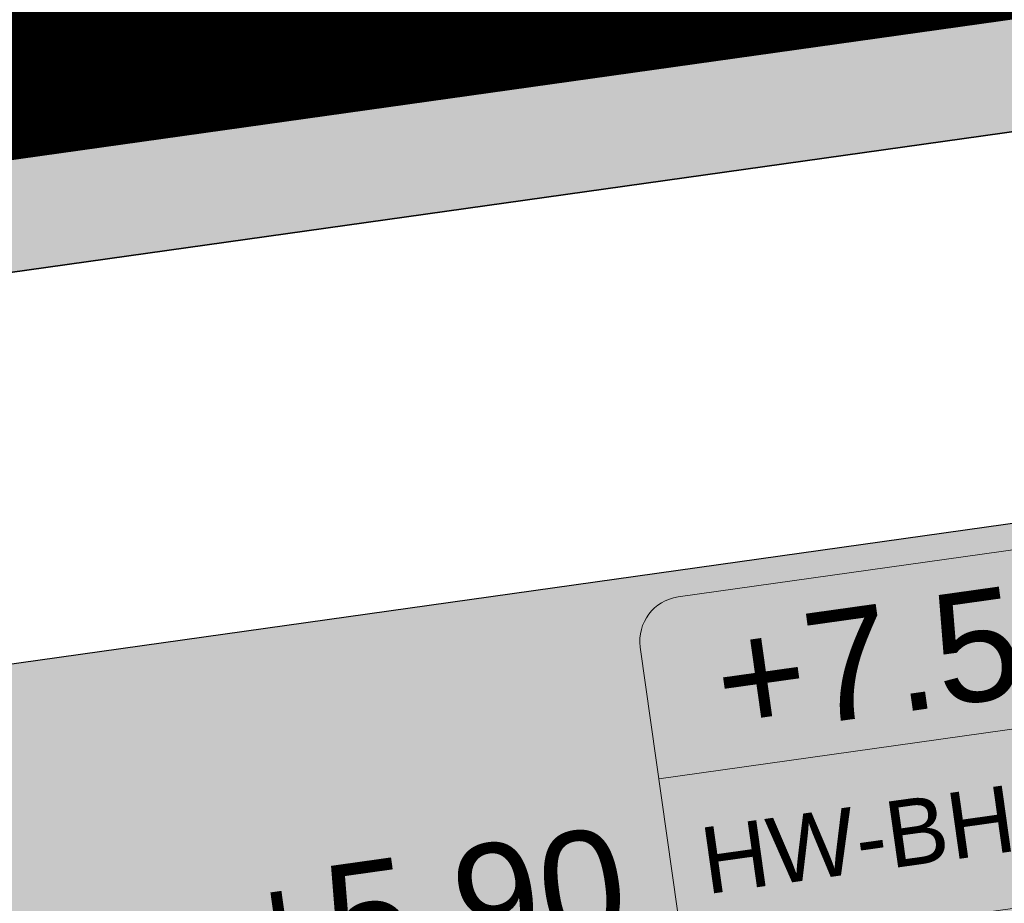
# Model space of a CAD drawing. Extents: x 98477 to 100410, y 398052 to 398969.
# Tile 235 of 256: x 98824.76 to 98829.2, y 398296.54 to 398300.53. Entities that reach past the tile are written whole.
import ezdxf
from ezdxf.enums import TextEntityAlignment as Align

# ---------------------------------------------------------------- set-up
doc = ezdxf.new("R2010")
doc.units = 0
doc.linetypes.add('AL-NUTSTRACE', pattern=[17, 5, -3.5, 0, -3.5, 5])
for name, color, linetype, lineweight in [('N-KO-kantbegrenzing grondwerk', 70, 'Continuous', 25), ('N-KO-kantverharding', 2, 'Continuous', 25), ('N-RI-RWA b.o.b.', 162, 'Continuous', 25), ('N-RI-RWA putnummer', 162, 'Continuous', 18), ("N-VH-arcering 'MAT' grijs 251", 251, 'Continuous', 18), ('N-VH-arcering printbeton', 8, 'Continuous', 9), ('X-AL-nutstrace VERWERKT', 252, 'AL-NUTSTRACE', 18)]:
    doc.layers.add(name, color=color, linetype=linetype, lineweight=lineweight)
doc.layers.add('X-AL-contourlijnen', color=30, linetype='Continuous', plot=False)
doc.styles.add('CS Annotative', font='arial.ttf')

# ---------------------------------------------------------------- blocks, each defined once
blk = doc.blocks.new('*U128')
at = {"layer": 'N-RI-RWA b.o.b.', "linetype": 'Continuous', "style": 'CS Annotative'}
blk.add_attdef('B.o.b.rechts', text='', height=0.5, rotation=7.999999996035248, dxfattribs=at).set_placement((0.7365452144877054, 0.5074457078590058), align=Align.MIDDLE_LEFT)
blk.add_attdef('B.o.b.links', text='', height=0.5, rotation=7.999999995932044, dxfattribs=at).set_placement((-0.847883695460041, 0.2847687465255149), align=Align.MIDDLE_RIGHT)
blk = doc.blocks.new('*U672')
at = {"lineweight": 9}
blk.add_line((13.02791722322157, 7.296461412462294), (24.91113404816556, 8.966538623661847), dxfattribs=at)
blk.add_lwpolyline([(14.57487769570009, 3.474562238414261), (24.47755838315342, 4.866293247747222, 0.414213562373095), (25.32865335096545, 5.995734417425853), (24.49361474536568, 11.93734282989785, 0.414213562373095), (23.36417357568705, 12.78843779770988), (13.46149288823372, 11.39670678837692, 0.414213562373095), (12.61039792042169, 10.26726561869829), (13.44543652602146, 4.325657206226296, 0.414213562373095)], format="xyb", close=True)
at = {"style": 'CS Annotative'}
for tag, height, p in [('HOOGTE', 2.5, (18.69454091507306, 10.08811797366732)), ('NR', 1.5, (19.24451035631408, 6.17488206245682))]:
    blk.add_attdef(tag, text='', height=height, rotation=7.999999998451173, dxfattribs=at).set_placement(p, align=Align.MIDDLE_CENTER)

msp = doc.modelspace()

# ---------------------------------------------------------------- hatches: boundary and pattern name
at = {"layer": "N-VH-arcering 'MAT' grijs 251"}
h = msp.add_hatch(color=256, dxfattribs=at)
h.dxf.hatch_style = 1
edge = h.paths.add_edge_path()
edge.add_line((98801.70985258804, 398275.5025756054), (98759.07881222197, 398269.5111736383))
edge.add_arc((98758.55691309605, 398273.2246788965), 3.749999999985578, 188.0000000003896, 277.9999999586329, ccw=False)
edge.add_line((98754.84340783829, 398272.7027797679), (98754.7320693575, 398273.4949942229))
edge.add_arc((98759.43584268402, 398274.1560664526), 4.75000000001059, 98.00000000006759, 188.0000000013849, ccw=False)
edge.add_line((98758.77477045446, 398278.859839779), (98802.64364589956, 398285.0252081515))
edge.add_arc((98800.79960231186, 398298.1462600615), 13.24999999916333, 278.0000000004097, 315.3695932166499)
edge.add_arc((98814.32101528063, 398284.7981743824), 5.750000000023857, 97.99999999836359, 135.3695932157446, ccw=False)
edge.add_line((98813.52076995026, 398290.4922157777), (98817.94515990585, 398291.114023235))
edge.add_arc((98818.74540523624, 398285.4199818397), 5.750000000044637, 8.00000000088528, 97.99999999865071, ccw=False)
edge.add_line((98824.43944663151, 398286.2202271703), (98832.12180180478, 398231.5574297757))
edge.add_arc((98824.4472242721, 398230.4788382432), 7.74999999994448, -36.90337989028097, 8.000000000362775, ccw=False)
edge.add_line((98830.64450586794, 398225.8252159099), (98822.02531955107, 398214.3469478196))
edge.add_arc((98828.62242576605, 398209.3930917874), 8.249999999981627, 143.0966201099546, 188.000000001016)
edge.add_line((98820.45271419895, 398208.2449137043), (98820.95212056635, 398204.6914527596))
edge.add_line((98820.95212056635, 398204.6914527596), (98824.98814049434, 398175.9736787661))
edge.add_line((98824.98814049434, 398175.9736787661), (98826.34507822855, 398166.3185650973))
edge.add_arc((98829.56344945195, 398166.7708776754), 3.249999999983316, 187.9999999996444, 277.9999999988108)
edge.add_line((98830.01576203, 398163.552506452), (98845.49611657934, 398165.7281284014))
edge.add_line((98845.49611657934, 398165.7281284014), (98850.05134969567, 398166.3683246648))
edge.add_line((98850.05134969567, 398166.3683246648), (98871.26042709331, 398169.349066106))
edge.add_line((98871.26042709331, 398169.349066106), (98879.77673248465, 398170.5459547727))
edge.add_line((98879.77673248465, 398170.5459547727), (98895.91810200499, 398172.8144763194))
edge.add_line((98895.91810200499, 398172.8144763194), (98895.01347684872, 398179.2512187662))
edge.add_line((98895.01347684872, 398179.2512187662), (98835.84495974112, 398170.9356259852))
edge.add_arc((98835.18388751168, 398175.6393993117), 4.749999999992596, 188.0000000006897, 277.9999999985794, ccw=False)
edge.add_line((98830.48011418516, 398174.9783270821), (98825.97718274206, 398207.0183491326))
edge.add_arc((98833.65176027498, 398208.096940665), 7.750000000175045, 143.0966201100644, 188.0000000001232, ccw=False)
edge.add_line((98827.4544786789, 398212.7505629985), (98836.07366499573, 398224.2288310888))
edge.add_arc((98829.47655878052, 398229.1826871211), 8.250000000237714, 323.096620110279, 367.9999999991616)
edge.add_line((98837.64627034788, 398230.3308652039), (98837.34238794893, 398232.4931008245))
edge.add_line((98837.34238794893, 398232.4931008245), (98837.34238780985, 398232.493100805))
edge.add_line((98837.34238780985, 398232.493100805), (98829.68786739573, 398286.9578446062))
edge.add_arc((98835.38190879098, 398287.7580899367), 5.749999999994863, 97.99999999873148, 188.0000000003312, ccw=False)
edge.add_line((98834.58166346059, 398293.452131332), (98882.50500414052, 398300.1873176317))
edge.add_arc((98883.61838894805, 398292.2651730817), 8.000000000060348, 11.632034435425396, 97.9999999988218, ccw=False)
edge.add_line((98891.45409032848, 398293.8781776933), (98890.9995, 398296.0865))
edge.add_line((98890.9995, 398296.0865), (98889.023, 398305.688))
edge.add_line((98889.023, 398305.688), (98888.557, 398307.974))
edge.add_line((98888.557, 398307.974), (98887.38477368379, 398314.7597044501))
edge.add_arc((98879.50153614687, 398313.3978799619), 8.00000000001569, -82.00000000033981, 9.801079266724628, ccw=False)
edge.add_line((98880.6149209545, 398305.475735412), (98872.94460748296, 398304.3977431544))
edge.add_arc((98872.42270835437, 398308.1112484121), 3.749999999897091, 189.4265010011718, 278.00000000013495, ccw=False)
edge.add_arc((92946.7354543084, 397324.3039467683), 6003.049999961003, 9.42650100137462, 10.61166010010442)
edge.add_line((98847.1206531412, 398429.7738954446), (98842.31285519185, 398429.0982035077))
edge.add_arc((92946.7354539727, 397324.3039467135), 5998.200000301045, 9.428546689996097, 10.613773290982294, ccw=False)
edge.add_arc((98860.08948650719, 398306.4687901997), 3.840166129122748, -81.43407539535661, 6.657381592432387, ccw=False)
edge.add_line((98860.66146879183, 398302.6714605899), (98847.18483033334, 398300.7774425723))
edge.add_line((98847.18483033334, 398300.7774425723), (98842.62959721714, 398300.1372463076))
edge.add_line((98842.62959721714, 398300.1372463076), (98820.15051205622, 398296.9780169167))
edge.add_arc((98819.35026672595, 398302.672058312), 5.749999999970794, 187.9999999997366, 277.99999999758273, ccw=False)
edge.add_line((98813.65622533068, 398301.8718129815), (98812.30624625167, 398311.4774132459))
edge.add_line((98812.30624625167, 398311.4774132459), (98811.1093575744, 398319.9937186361))
edge.add_line((98811.1093575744, 398319.9937186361), (98809.24443803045, 398333.2633107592))
edge.add_line((98809.24443803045, 398333.2633107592), (98808.67382831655, 398337.3234098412))
edge.add_line((98808.67382831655, 398337.3234098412), (98807.71353391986, 398344.1562595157))
edge.add_line((98807.71353391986, 398344.1562595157), (98807.70657526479, 398344.2057729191))
edge.add_line((98807.70657526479, 398344.2057729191), (98811.66764753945, 398344.7624653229))
edge.add_line((98811.66764753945, 398344.7624653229), (98829.49247277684, 398347.2675811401))
edge.add_line((98829.49247277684, 398347.2675811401), (98831.96814294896, 398347.6155138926))
edge.add_line((98831.96814294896, 398347.6155138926), (98831.06351779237, 398354.0522563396))
edge.add_line((98831.06351779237, 398354.0522563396), (98828.58784762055, 398353.704323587))
edge.add_line((98828.58784762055, 398353.704323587), (98810.76302238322, 398351.1992077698))
edge.add_line((98810.76302238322, 398351.1992077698), (98806.80195010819, 398350.6425153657))
edge.add_line((98806.80195010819, 398350.6425153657), (98806.79499145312, 398350.6920287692))
edge.add_line((98806.79499145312, 398350.6920287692), (98805.14616655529, 398362.4240275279))
edge.add_line((98805.14616655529, 398362.4240275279), (98805.04836903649, 398363.119893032))
edge.add_line((98805.04836903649, 398363.119893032), (98803.99065346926, 398370.6459303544))
edge.add_line((98803.99065346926, 398370.6459303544), (98802.48758397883, 398381.3408254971))
edge.add_line((98802.48758397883, 398381.3408254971), (98801.4298684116, 398388.8668628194))
edge.add_line((98801.4298684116, 398388.8668628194), (98799.92679892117, 398399.561757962))
edge.add_line((98799.92679892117, 398399.561757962), (98798.86908335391, 398407.0877952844))
edge.add_line((98798.86908335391, 398407.0877952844), (98797.36601386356, 398417.7826904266))
edge.add_line((98797.36601386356, 398417.7826904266), (98796.79540414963, 398421.8427895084))
edge.add_line((98796.79540414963, 398421.8427895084), (98795.88382033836, 398428.3290453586))
edge.add_line((98795.88382033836, 398428.3290453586), (98795.87686168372, 398428.3785587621))
edge.add_line((98795.87686168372, 398428.3785587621), (98799.83793395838, 398428.9352511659))
edge.add_line((98799.83793395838, 398428.9352511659), (98817.66275919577, 398431.4403669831))
edge.add_line((98817.66275919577, 398431.4403669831), (98820.13842936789, 398431.7882997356))
edge.add_line((98820.13842936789, 398431.7882997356), (98819.2338042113, 398438.2250421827))
edge.add_line((98819.2338042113, 398438.2250421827), (98816.75813403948, 398437.87710943))
edge.add_line((98816.75813403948, 398437.87710943), (98798.93330880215, 398435.3719936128))
edge.add_line((98798.93330880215, 398435.3719936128), (98794.9722365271, 398434.8153012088))
edge.add_line((98794.9722365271, 398434.8153012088), (98794.96527787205, 398434.8648146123))
edge.add_line((98794.96527787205, 398434.8648146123), (98793.37870452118, 398446.1538705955))
edge.add_line((98793.37870452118, 398446.1538705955), (98792.73850825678, 398450.7091037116))
edge.add_line((98792.73850825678, 398450.7091037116), (98789.33816684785, 398474.9037900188))
edge.add_line((98789.33816684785, 398474.9037900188), (98783.89169246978, 398474.1383379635))
edge.add_line((98783.89169246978, 398474.1383379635), (98786.76317609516, 398453.7066703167))
edge.add_arc((98782.05940276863, 398453.0455980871), 4.750000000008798, -82.0000000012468, 7.999999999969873, ccw=False)
edge.add_line((98782.72047499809, 398448.3418247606), (98773.11487473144, 398446.9918456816))
edge.add_line((98773.11487473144, 398446.9918456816), (98764.5985693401, 398445.7949570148))
edge.add_line((98764.5985693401, 398445.7949570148), (98743.40683266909, 398442.8166526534))
edge.add_line((98743.40683266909, 398442.8166526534), (98734.89052727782, 398441.6197639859))
edge.add_line((98734.89052727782, 398441.6197639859), (98611.80020633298, 398424.3205475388))
edge.add_line((98611.80020633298, 398424.3205475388), (98607.65702311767, 398453.8008279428))
edge.add_arc((98611.6373665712, 398454.1216500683), 3.993251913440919, 101.39182936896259, 184.6081706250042, ccw=False)
edge.add_line((98610.84862924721, 398458.0362323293), (98611.83889731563, 398458.1754054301))
edge.add_line((98611.83889731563, 398458.1754054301), (98639.5664032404, 398462.0722522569))
edge.add_line((98639.5664032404, 398462.0722522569), (98641.54693937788, 398462.3505984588))
edge.add_line((98641.54693937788, 398462.3505984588), (98659.37176461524, 398464.8557142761))
edge.add_line((98659.37176461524, 398464.8557142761), (98661.84743478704, 398465.2036470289))
edge.add_line((98661.84743478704, 398465.2036470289), (98660.94280963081, 398471.6403894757))
edge.add_line((98660.94280963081, 398471.6403894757), (98649.90132066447, 398470.0886093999))
edge.add_line((98649.90132066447, 398470.0886093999), (98624.64948491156, 398466.5396953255))
edge.add_line((98624.64948491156, 398466.5396953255), (98622.66894877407, 398466.2613491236))
edge.add_line((98622.66894877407, 398466.2613491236), (98604.84412353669, 398463.7562333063))
edge.add_line((98604.84412353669, 398463.7562333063), (98602.86358739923, 398463.4778871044))
edge.add_line((98602.86358739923, 398463.4778871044), (98594.9414428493, 398462.3645022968))
edge.add_line((98594.9414428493, 398462.3645022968), (98576.27488975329, 398459.7410893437))
edge.add_line((98576.27488975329, 398459.7410893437), (98577.17951490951, 398453.3043468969))
edge.add_line((98577.17951490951, 398453.3043468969), (98578.1697829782, 398453.4435199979))
edge.add_line((98578.1697829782, 398453.4435199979), (98598.47059208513, 398456.2943364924))
edge.add_arc((98598.79151287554, 398452.3139562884), 3.993296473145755, 11.424909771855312, 94.60953932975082, ccw=False)
edge.add_line((98602.70568277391, 398453.1049624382), (98606.84886598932, 398423.6246820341))
edge.add_line((98606.84886598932, 398423.6246820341), (98548.81915716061, 398415.4691383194))
edge.add_arc((98548.15808493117, 398420.172911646), 4.750000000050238, 188.0000000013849, 277.99999999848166, ccw=False)
edge.add_line((98543.45431160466, 398419.5118394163), (98539.76818545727, 398445.7399897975))
edge.add_line((98539.76818545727, 398445.7399897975), (98538.97597100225, 398445.6286513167))
edge.add_line((98538.97597100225, 398445.6286513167), (98538.73241807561, 398447.361620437))
edge.add_line((98538.73241807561, 398447.361620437), (98534.77134580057, 398446.8049280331))
edge.add_line((98534.77134580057, 398446.8049280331), (98536.52992450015, 398434.2919904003))
edge.add_line((98536.52992450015, 398434.2919904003), (98537.17012076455, 398429.7367572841))
edge.add_line((98537.17012076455, 398429.7367572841), (98538.39484405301, 398421.0223982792))
edge.add_line((98538.39484405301, 398421.0223982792), (98539.03504031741, 398416.467165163))
edge.add_line((98539.03504031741, 398416.467165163), (98541.02521566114, 398402.30633178))
edge.add_line((98541.02521566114, 398402.30633178), (98541.66541192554, 398397.7510986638))
edge.add_line((98541.66541192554, 398397.7510986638), (98543.65558726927, 398383.5902652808))
edge.add_line((98543.65558726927, 398383.5902652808), (98544.29578353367, 398379.0350321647))
edge.add_line((98544.29578353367, 398379.0350321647), (98545.60401068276, 398369.7265123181))
edge.add_arc((98543.87104156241, 398369.4829593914), 1.750000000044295, -82.00000000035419, 7.99999999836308, ccw=False)
edge.add_line((98544.11459448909, 398367.7499902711), (98522.47723718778, 398364.7090580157))
edge.add_line((98522.47723718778, 398364.7090580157), (98523.21485462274, 398359.4606372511))
edge.add_line((98523.21485462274, 398359.4606372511), (98545.05026553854, 398362.5294041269))
edge.add_line((98545.05026553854, 398362.5294041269), (98549.60549865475, 398363.1696003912))
edge.add_line((98549.60549865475, 398363.1696003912), (98564.16243926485, 398365.2154449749))
edge.add_arc((98564.82351149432, 398360.5116716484), 4.749999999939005, 8.000000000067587, 97.99999999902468, ccw=False)
edge.add_line((98569.5272848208, 398361.172743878), (98576.49985717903, 398311.5603136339))
edge.add_arc((98571.7960838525, 398310.8992414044), 4.749999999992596, -82.0000000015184, 7.999999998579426, ccw=False)
edge.add_line((98572.45715608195, 398306.1954680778), (98563.84182388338, 398304.9846620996))
edge.add_line((98563.84182388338, 398304.9846620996), (98559.28659076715, 398304.3444658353))
edge.add_line((98559.28659076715, 398304.3444658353), (98541.0161448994, 398301.7767221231))
edge.add_line((98541.0161448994, 398301.7767221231), (98541.7537623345, 398296.5283013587))
edge.add_line((98541.7537623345, 398296.5283013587), (98553.88454617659, 398298.2331718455))
edge.add_arc((98554.12809910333, 398296.5002027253), 1.749999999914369, 7.999999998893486, 98.0000000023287, ccw=False)
edge.add_line((98555.86106822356, 398296.7437556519), (98557.35022040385, 398286.1478873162))
edge.add_line((98557.35022040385, 398286.1478873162), (98557.99041666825, 398281.5926542))
edge.add_line((98557.99041666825, 398281.5926542), (98560.13368242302, 398266.3425259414))
edge.add_line((98560.13368242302, 398266.3425259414), (98560.77387868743, 398261.7872928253))
edge.add_line((98560.77387868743, 398261.7872928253), (98562.9171444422, 398246.5371645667))
edge.add_line((98562.9171444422, 398246.5371645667), (98563.5573407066, 398241.9819314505))
edge.add_line((98563.5573407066, 398241.9819314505), (98565.70060646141, 398226.7318031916))
edge.add_line((98565.70060646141, 398226.7318031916), (98566.34080272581, 398222.1765700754))
edge.add_line((98566.34080272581, 398222.1765700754), (98567.56552601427, 398213.4622110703))
edge.add_line((98567.56552601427, 398213.4622110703), (98568.20572227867, 398208.9069779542))
edge.add_line((98568.20572227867, 398208.9069779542), (98576.53105717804, 398149.6691420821))
edge.add_line((98576.53105717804, 398149.6691420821), (98576.55610833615, 398149.4908938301))
edge.add_line((98576.55610833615, 398149.4908938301), (98535.4599834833, 398143.7152101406))
edge.add_line((98535.4599834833, 398143.7152101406), (98536.3465161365, 398137.4072025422))
edge.add_line((98536.3465161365, 398137.4072025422), (98537.33678420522, 398137.5463756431))
edge.add_line((98537.33678420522, 398137.5463756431), (98577.44264098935, 398143.1828862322))
edge.add_line((98577.44264098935, 398143.1828862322), (98578.76478544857, 398133.7753395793))
edge.add_line((98578.76478544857, 398133.7753395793), (98538.65892866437, 398128.1388289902))
edge.add_line((98538.65892866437, 398128.1388289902), (98537.66866059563, 398127.9996558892))
edge.add_line((98537.66866059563, 398127.9996558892), (98538.57328575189, 398121.5629134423))
edge.add_line((98538.57328575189, 398121.5629134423), (98579.66941060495, 398127.3385971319))
edge.add_line((98579.66941060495, 398127.3385971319), (98579.67636925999, 398127.2890837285))
edge.add_line((98579.67636925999, 398127.2890837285), (98580.7660946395, 398119.5352847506))
edge.add_line((98580.7660946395, 398119.5352847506), (98582.57534495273, 398106.6617998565))
edge.add_line((98582.57534495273, 398106.6617998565), (98583.06245080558, 398103.1958616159))
edge.add_line((98583.06245080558, 398103.1958616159), (98584.87170111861, 398090.3223767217))
edge.add_line((98584.87170111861, 398090.3223767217), (98585.35880697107, 398086.8564384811))
edge.add_line((98585.35880697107, 398086.8564384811), (98587.16805728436, 398073.9829535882))
edge.add_line((98587.16805728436, 398073.9829535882), (98588.14928671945, 398067.0011433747))
edge.add_arc((98585.92118356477, 398066.6880038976), 2.249999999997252, -71.05267843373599, 7.999999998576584, ccw=False)
edge.add_line((98586.6517556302, 398064.5599145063), (98587.08769329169, 398064.7095716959))
edge.add_line((98587.08769329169, 398064.7095716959), (98595.76511800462, 398067.6885274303))
edge.add_line((98595.76511800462, 398067.6885274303), (98596.09256923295, 398067.8009412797))
edge.add_arc((98595.36199716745, 398069.9290306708), 2.249999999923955, 187.9999999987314, 288.947321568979, ccw=False)
edge.add_line((98593.13389401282, 398069.6158911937), (98582.46560133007, 398145.5247379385))
edge.add_arc((98587.16937465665, 398146.1858101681), 4.750000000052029, 98.00000000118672, 187.9999999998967, ccw=False)
edge.add_line((98586.50830242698, 398150.8895834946), (98609.06670264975, 398154.0599598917))
edge.add_line((98609.06670264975, 398154.0599598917), (98621.30783352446, 398156.2004915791))
edge.add_line((98621.30783352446, 398156.2004915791), (98618.71337939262, 398174.6609919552))
edge.add_line((98618.71337939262, 398174.6609919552), (98600.88855415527, 398172.155876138))
edge.add_line((98600.88855415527, 398172.155876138), (98602.70587460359, 398159.2249692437))
edge.add_line((98602.70587460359, 398159.2249692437), (98585.67326382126, 398156.8311919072))
edge.add_arc((98585.08617653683, 398161.633146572), 4.837710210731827, 189.0296070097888, 276.97039299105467, ccw=False)
edge.add_line((98580.30841826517, 398160.8738930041), (98573.6350680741, 398208.3572469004))
edge.add_line((98573.6350680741, 398208.3572469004), (98572.71652560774, 398214.8930161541))
edge.add_line((98572.71652560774, 398214.8930161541), (98570.01656744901, 398234.1042166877))
edge.add_line((98570.01656744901, 398234.1042166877), (98569.09802498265, 398240.6399859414))
edge.add_line((98569.09802498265, 398240.6399859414), (98568.63179509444, 398243.9573839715))
edge.add_line((98568.63179509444, 398243.9573839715), (98568.16556520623, 398247.2747820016))
edge.add_arc((98572.86933853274, 398247.9358542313), 4.74999999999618, 98.00000000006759, 188.0000000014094, ccw=False)
edge.add_line((98572.20826630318, 398252.6396275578), (98597.85620928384, 398256.2442108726))
edge.add_line((98597.85620928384, 398256.2442108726), (98604.39197853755, 398257.1627533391))
edge.add_line((98604.39197853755, 398257.1627533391), (98619.64210679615, 398259.3060190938))
edge.add_line((98619.64210679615, 398259.3060190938), (98626.17787604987, 398260.2245615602))
edge.add_line((98626.17787604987, 398260.2245615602), (98639.44746817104, 398262.089481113))
edge.add_line((98639.44746817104, 398262.089481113), (98639.4969815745, 398262.096439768))
edge.add_line((98639.4969815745, 398262.096439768), (98640.05367397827, 398258.1353674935))
edge.add_line((98640.05367397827, 398258.1353674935), (98641.8629242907, 398245.2618825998))
edge.add_line((98641.8629242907, 398245.2618825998), (98642.14127049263, 398243.2813464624))
edge.add_line((98642.14127049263, 398243.2813464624), (98643.25465530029, 398235.3592019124))
edge.add_line((98643.25465530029, 398235.3592019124), (98644.5767997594, 398225.9516552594))
edge.add_line((98644.5767997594, 398225.9516552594), (98646.03811731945, 398215.5538405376))
edge.add_line((98646.03811731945, 398215.5538405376), (98646.38605007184, 398213.0781703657))
edge.add_line((98646.38605007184, 398213.0781703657), (98652.82279251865, 398213.9827955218))
edge.add_line((98652.82279251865, 398213.9827955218), (98652.47485976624, 398216.4584656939))
edge.add_line((98652.47485976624, 398216.4584656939), (98651.70940771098, 398221.904940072))
edge.add_line((98651.70940771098, 398221.904940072), (98651.43106150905, 398223.8854762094))
edge.add_line((98651.43106150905, 398223.8854762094), (98649.62181119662, 398236.758961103))
edge.add_line((98649.62181119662, 398236.758961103), (98649.34346499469, 398238.7394972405))
edge.add_line((98649.34346499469, 398238.7394972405), (98646.49041642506, 398259.0399926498))
edge.add_line((98646.49041642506, 398259.0399926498), (98645.93372402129, 398263.0010649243))
edge.add_line((98645.93372402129, 398263.0010649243), (98645.98323742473, 398263.0080235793))
edge.add_line((98645.98323742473, 398263.0080235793), (98654.39783815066, 398264.1906185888))
edge.add_line((98654.39783815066, 398264.1906185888), (98722.62535253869, 398273.7793704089))
edge.add_line((98722.62535253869, 398273.7793704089), (98731.14165792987, 398274.9762590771))
edge.add_line((98731.14165792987, 398274.9762590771), (98743.97026282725, 398276.7792019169))
edge.add_arc((98744.55735011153, 398271.9772472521), 4.837710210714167, 9.02960700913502, 96.9703929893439, ccw=False)
edge.add_line((98749.33510838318, 398272.73650082), (98750.7268393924, 398262.8338201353))
edge.add_line((98750.7268393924, 398262.8338201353), (98752.41029510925, 398263.0704144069))
edge.add_line((98752.41029510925, 398263.0704144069), (98756.96552822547, 398263.7106106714))
edge.add_line((98756.96552822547, 398263.7106106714), (98772.21565648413, 398265.8538764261))
edge.add_line((98772.21565648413, 398265.8538764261), (98776.77088960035, 398266.4940726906))
edge.add_line((98776.77088960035, 398266.4940726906), (98795.98209013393, 398269.1940308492))
edge.add_line((98795.98209013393, 398269.1940308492), (98800.53732325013, 398269.8342271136))
edge.add_line((98800.53732325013, 398269.8342271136), (98802.46834598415, 398270.1056146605))
edge.add_line((98802.46834598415, 398270.1056146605), (98801.70985258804, 398275.5025756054))
edge = h.paths.add_edge_path(flags=16)
edge.add_line((98744.0622075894, 398333.4636472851), (98751.98435213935, 398334.5770320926))
edge.add_line((98751.98435213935, 398334.5770320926), (98753.96600319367, 398334.8555349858))
edge.add_line((98753.96600319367, 398334.8555349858), (98764.36270300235, 398336.316695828))
edge.add_line((98764.36270300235, 398336.316695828), (98764.36270299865, 398336.3166958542))
edge.add_line((98764.36270299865, 398336.3166958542), (98766.34323913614, 398336.5950420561))
edge.add_line((98766.34323913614, 398336.5950420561), (98774.26538368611, 398337.7084268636))
edge.add_line((98774.26538368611, 398337.7084268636), (98774.24729118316, 398337.8371617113))
edge.add_line((98774.24729118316, 398337.8371617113), (98802.48973650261, 398341.8063785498))
edge.add_line((98802.48973650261, 398341.8063785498), (98803.0185942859, 398338.0433598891))
edge.add_line((98803.0185942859, 398338.0433598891), (98808.47417984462, 398299.2248515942))
edge.add_arc((98800.79960231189, 398298.1462600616), 7.750000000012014, -82.00000000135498, 8.000000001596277, ccw=False)
edge.add_line((98801.87819384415, 398290.4716825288), (98771.96746476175, 398286.2680036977))
edge.add_line((98771.96746476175, 398286.2680036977), (98767.41223164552, 398285.6278074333))
edge.add_line((98767.41223164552, 398285.6278074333), (98755.13290759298, 398283.9020609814))
edge.add_line((98755.13290759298, 398283.9020609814), (98746.61660220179, 398282.7051723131))
edge.add_line((98746.61660220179, 398282.7051723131), (98730.37620587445, 398280.4227334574))
edge.add_line((98730.37620587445, 398280.4227334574), (98721.85990048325, 398279.2258447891))
edge.add_line((98721.85990048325, 398279.2258447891), (98654.3282516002, 398269.7348904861))
edge.add_arc((98653.66717937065, 398274.4386638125), 4.749999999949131, 187.9999999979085, 277.9999999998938, ccw=False)
edge.add_line((98648.96340604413, 398273.7775915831), (98644.1340994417, 398308.1398935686))
edge.add_line((98644.1340994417, 398308.1398935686), (98642.93721077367, 398316.6561989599))
edge.add_line((98642.93721077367, 398316.6561989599), (98640.29988051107, 398335.4217788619))
edge.add_line((98640.29988051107, 398335.4217788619), (98638.12129075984, 398335.1155980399))
edge.add_line((98638.12129075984, 398335.1155980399), (98637.23004949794, 398334.990342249))
edge.add_line((98637.23004949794, 398334.990342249), (98635.05145974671, 398334.6841614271))
edge.add_line((98635.05145974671, 398334.6841614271), (98635.74036659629, 398329.7823344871))
edge.add_line((98635.74036659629, 398329.7823344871), (98636.93725526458, 398321.266029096))
edge.add_line((98636.93725526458, 398321.266029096), (98638.384655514, 398310.967241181))
edge.add_line((98638.384655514, 398310.967241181), (98639.02485177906, 398306.4120080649))
edge.add_line((98639.02485177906, 398306.4120080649), (98641.16811753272, 398291.1618798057))
edge.add_line((98641.16811753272, 398291.1618798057), (98642.36500620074, 398282.6455744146))
edge.add_line((98642.36500620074, 398282.6455744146), (98643.71498527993, 398273.0399741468))
edge.add_arc((98639.01121195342, 398272.3789019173), 4.749999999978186, -82.00000000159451, 7.999999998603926, ccw=False)
edge.add_line((98639.67228418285, 398267.6751285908), (98619.32227537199, 398264.8151213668))
edge.add_line((98619.32227537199, 398264.8151213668), (98614.27190822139, 398264.1053385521))
edge.add_line((98614.27190822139, 398264.1053385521), (98593.92189940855, 398261.2453313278))
edge.add_arc((98593.26082717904, 398265.9491046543), 4.750000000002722, 188.0000000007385, 277.9999999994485, ccw=False)
edge.add_line((98588.55705385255, 398265.2880324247), (98581.77932383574, 398313.5140873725))
edge.add_line((98581.77932383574, 398313.5140873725), (98580.58243516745, 398322.0303927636))
edge.add_line((98580.58243516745, 398322.0303927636), (98575.23122943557, 398360.1062000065))
edge.add_line((98575.23122943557, 398360.1062000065), (98574.59103317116, 398364.6614331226))
edge.add_line((98574.59103317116, 398364.6614331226), (98572.66348572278, 398378.3766458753))
edge.add_line((98572.66348572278, 398378.3766458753), (98571.18825085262, 398388.8734874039))
edge.add_line((98571.18825085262, 398388.8734874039), (98568.51612731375, 398407.8866343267))
edge.add_arc((98573.21990064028, 398408.5477065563), 4.750000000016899, 97.9999999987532, 188.0000000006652, ccw=False)
edge.add_line((98572.55882841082, 398413.2514798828), (98607.11918401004, 398418.1086211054))
edge.add_line((98607.11918401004, 398418.1086211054), (98607.61431804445, 398418.1782076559))
edge.add_line((98607.61431804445, 398418.1782076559), (98611.58353488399, 398389.9357623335))
edge.add_line((98611.58353488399, 398389.9357623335), (98611.454800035, 398389.9176698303))
edge.add_line((98611.454800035, 398389.9176698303), (98613.2640503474, 398377.0441849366))
edge.add_line((98613.2640503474, 398377.0441849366), (98613.33363689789, 398376.5490509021))
edge.add_line((98613.33363689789, 398376.5490509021), (98626.20712179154, 398378.3583012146))
edge.add_line((98626.20712179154, 398378.3583012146), (98628.18765792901, 398378.6366474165))
edge.add_line((98628.18765792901, 398378.6366474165), (98636.10980247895, 398379.7500322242))
edge.add_line((98636.10980247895, 398379.7500322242), (98648.36932117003, 398381.4729952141))
edge.add_line((98648.36932117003, 398381.4729952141), (98647.4646960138, 398387.9097376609))
edge.add_line((98647.4646960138, 398387.9097376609), (98634.59121112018, 398386.1004873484))
edge.add_line((98634.59121112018, 398386.1004873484), (98632.49184281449, 398385.8054403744))
edge.add_line((98632.49184281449, 398385.8054403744), (98619.73719008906, 398384.0128908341))
edge.add_line((98619.73719008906, 398384.0128908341), (98617.50908693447, 398383.6997513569))
edge.add_line((98617.50908693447, 398383.6997513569), (98612.56565838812, 398418.8740731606))
edge.add_line((98612.56565838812, 398418.8740731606), (98613.06079242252, 398418.943659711))
edge.add_line((98613.06079242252, 398418.943659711), (98667.57504960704, 398426.6051389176))
edge.add_line((98667.57504960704, 398426.6051389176), (98722.08930679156, 398434.2666181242))
edge.add_line((98722.08930679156, 398434.2666181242), (98726.14940587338, 398434.8372278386))
edge.add_line((98726.14940587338, 398434.8372278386), (98759.42241298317, 398439.51344403))
edge.add_line((98759.42241298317, 398439.51344403), (98763.48251206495, 398440.084053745))
edge.add_line((98763.48251206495, 398440.084053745), (98783.48592705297, 398442.8953503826))
edge.add_arc((98784.14699928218, 398438.191577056), 4.750000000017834, 8.000000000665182, 97.99999999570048, ccw=False)
edge.add_line((98788.85077260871, 398438.8526492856), (98795.6145853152, 398390.7256211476))
edge.add_arc((98790.91081198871, 398390.064548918), 4.749999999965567, -82.00000000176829, 8.000000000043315, ccw=False)
edge.add_line((98791.57188421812, 398385.3607755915), (98787.36324492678, 398384.7692899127))
edge.add_line((98787.36324492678, 398384.7692899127), (98774.48976003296, 398382.9600396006))
edge.add_line((98774.48976003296, 398382.9600396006), (98766.12199485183, 398381.7840268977))
edge.add_line((98766.12199485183, 398381.7840268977), (98766.07248144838, 398381.7770682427))
edge.add_line((98766.07248144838, 398381.7770682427), (98764.94517930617, 398389.7982395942))
edge.add_line((98764.94517930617, 398389.7982395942), (98762.09213076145, 398410.0987350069))
edge.add_line((98762.09213076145, 398410.0987350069), (98761.95295766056, 398411.0890030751))
edge.add_line((98761.95295766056, 398411.0890030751), (98755.5162152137, 398410.1843779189))
edge.add_line((98755.5162152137, 398410.1843779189), (98755.65538831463, 398409.1941098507))
edge.add_line((98755.65538831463, 398409.1941098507), (98758.50843688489, 398388.893614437))
edge.add_line((98758.50843688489, 398388.893614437), (98759.63573900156, 398380.8724430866))
edge.add_line((98759.63573900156, 398380.8724430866), (98759.5862255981, 398380.8654844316))
edge.add_line((98759.5862255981, 398380.8654844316), (98748.79230364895, 398379.3484976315))
edge.add_line((98748.79230364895, 398379.3484976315), (98744.23707053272, 398378.7083013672))
edge.add_line((98744.23707053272, 398378.7083013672), (98741.31577972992, 398378.2977407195))
edge.add_line((98741.31577972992, 398378.2977407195), (98735.86930535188, 398377.532288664))
edge.add_line((98735.86930535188, 398377.532288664), (98732.94801454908, 398377.1217280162))
edge.add_line((98732.94801454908, 398377.1217280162), (98728.39278143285, 398376.4815317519))
edge.add_line((98728.39278143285, 398376.4815317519), (98718.31915239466, 398375.0657755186))
edge.add_arc((98720.44154218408, 398359.9641874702), 15.25000000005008, 97.9999999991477, 128.0000000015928)
edge.add_line((98711.052704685, 398371.9813514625), (98707.24934533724, 398369.0098414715))
edge.add_line((98707.24934533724, 398369.0098414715), (98710.51235115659, 398364.8333844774))
edge.add_line((98710.51235115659, 398364.8333844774), (98713.62044188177, 398367.261691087))
edge.add_arc((98721.25410813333, 398357.3241039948), 12.53110121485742, 99.37790491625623, 127.53006232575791, ccw=False)
edge.add_line((98719.21222162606, 398369.6877279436), (98728.55711414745, 398371.001066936))
edge.add_line((98728.55711414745, 398371.001066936), (98733.11234726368, 398371.6412632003))
edge.add_line((98733.11234726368, 398371.6412632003), (98743.90626921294, 398373.1582500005))
edge.add_line((98743.90626921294, 398373.1582500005), (98752.42257460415, 398374.3551386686))
edge.add_line((98752.42257460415, 398374.3551386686), (98763.21649655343, 398375.8721254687))
edge.add_line((98763.21649655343, 398375.8721254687), (98767.77172966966, 398376.512321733))
edge.add_line((98767.77172966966, 398376.512321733), (98793.32064568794, 398380.102987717))
edge.add_arc((98793.7681908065, 398376.2908113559), 3.838357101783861, 9.304190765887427, 96.69580920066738, ccw=False)
edge.add_line((98797.55605007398, 398376.9113815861), (98799.60189465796, 398362.3544409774))
edge.add_line((98799.60189465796, 398362.3544409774), (98801.64078058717, 398347.8470137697))
edge.add_line((98801.64078058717, 398347.8470137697), (98801.71036713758, 398347.3518797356))
edge.add_line((98801.71036713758, 398347.3518797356), (98773.46792181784, 398343.3826628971))
edge.add_line((98773.46792181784, 398343.3826628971), (98773.36075853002, 398344.1451693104))
edge.add_line((98773.36075853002, 398344.1451693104), (98770.8850883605, 398343.7972365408))
edge.add_line((98770.8850883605, 398343.7972365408), (98758.01160346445, 398341.9879862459))
edge.add_line((98758.01160346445, 398341.9879862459), (98756.03106732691, 398341.7096400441))
edge.add_line((98756.03106732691, 398341.7096400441), (98743.15758242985, 398339.900389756))
edge.add_line((98743.15758242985, 398339.900389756), (98743.15758243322, 398339.9003897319))
edge.add_line((98743.15758243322, 398339.9003897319), (98742.16731436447, 398339.761216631))
edge.add_line((98742.16731436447, 398339.761216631), (98743.07193952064, 398333.3244741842))
edge.add_line((98743.07193952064, 398333.3244741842), (98744.0622075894, 398333.4636472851))
edge = h.paths.add_edge_path(flags=16)
edge.add_line((98545.99047331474, 398402.9031704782), (98545.73996173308, 398404.6856530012))
edge.add_arc((98550.44373505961, 398405.3467252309), 4.750000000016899, 98.00000000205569, 188.0000000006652, ccw=False)
edge.add_line((98549.78266282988, 398410.0504985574), (98557.70480737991, 398411.1638833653))
edge.add_arc((98558.36587960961, 398406.4601100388), 4.750000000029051, 8.000000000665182, 98.00000000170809, ccw=False)
edge.add_line((98563.06965293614, 398407.1211822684), (98563.35495779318, 398405.0911327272))
edge.add_line((98563.35495779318, 398405.0911327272), (98565.09462155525, 398392.7127818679))
edge.add_line((98565.09462155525, 398392.7127818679), (98565.44255430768, 398390.237111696))
edge.add_line((98565.44255430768, 398390.237111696), (98567.18221806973, 398377.8587608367))
edge.add_line((98567.18221806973, 398377.8587608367), (98567.46752292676, 398375.8287112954))
edge.add_arc((98562.76374960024, 398375.1676390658), 4.749999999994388, -82.00000000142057, 7.9999999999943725, ccw=False)
edge.add_line((98563.42482182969, 398370.4638657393), (98555.50267727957, 398369.3504809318))
edge.add_arc((98554.84160505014, 398374.0542542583), 4.749999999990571, 187.9999999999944, 277.99999999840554, ccw=False)
edge.add_line((98550.13783172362, 398373.3931820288), (98549.88732014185, 398375.1756645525))
edge.add_line((98549.88732014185, 398375.1756645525), (98548.07806982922, 398388.0491494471))
edge.add_line((98548.07806982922, 398388.0491494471), (98547.79972362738, 398390.0296855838))
edge.add_line((98547.79972362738, 398390.0296855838), (98545.99047331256, 398402.9031704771))
edge = h.paths.add_edge_path(flags=16)
edge.add_line((98580.97427237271, 398279.7231952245), (98580.69592617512, 398281.7037313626))
edge.add_line((98580.69592617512, 398281.7037313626), (98579.23460861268, 398292.1015460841))
edge.add_line((98579.23460861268, 398292.1015460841), (98578.55961907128, 398296.9043462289))
edge.add_arc((98573.85584574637, 398296.2432739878), 4.750000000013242, 8.000000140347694, 98.00000000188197)
edge.add_line((98573.19477351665, 398300.9470473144), (98565.5697093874, 398299.8754144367))
edge.add_arc((98566.23078161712, 398295.1716411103), 4.749999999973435, 98.00000000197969, 186.1903587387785)
edge.add_line((98561.5084782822, 398294.6594387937), (98561.50613232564, 398294.659109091))
edge.add_line((98561.50613232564, 398294.659109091), (98563.66331539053, 398279.3099540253))
edge.add_line((98563.66331539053, 398279.3099540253), (98563.94166159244, 398277.329417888))
edge.add_line((98563.94166159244, 398277.329417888), (98566.09884465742, 398261.9802628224))
edge.add_line((98566.09884465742, 398261.9802628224), (98566.10119061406, 398261.980592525))
edge.add_arc((98570.78174201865, 398262.7898752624), 4.749999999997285, 189.8096412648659, 277.9999999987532)
edge.add_line((98571.4428142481, 398258.0861019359), (98579.06787837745, 398259.1577348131))
edge.add_arc((98578.406806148, 398263.8615081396), 4.749999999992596, 277.9999999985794, 367.9999999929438)
edge.add_line((98583.11057947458, 398264.5225803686), (98582.43558993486, 398269.325380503))
edge.add_line((98582.43558993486, 398269.325380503), (98580.97427237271, 398279.7231952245))
edge = h.paths.add_edge_path(flags=16)
edge.add_line((98615.08128089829, 398162.7819088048), (98614.48868373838, 398166.998456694))
edge.add_arc((98612.75571461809, 398166.7549037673), 1.749999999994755, 8.000000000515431, 98.00000000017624)
edge.add_line((98612.51216169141, 398168.4878728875), (98608.55108941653, 398167.9311804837))
edge.add_arc((98608.79464234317, 398166.1982113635), 1.749999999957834, 97.99999999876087, 188.000000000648)
edge.add_line((98607.06167322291, 398165.9546584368), (98607.65427038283, 398161.7381105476))
edge.add_arc((98609.38723950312, 398161.9816634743), 1.749999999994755, 188.0000000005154, 277.999999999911)
edge.add_line((98609.6307924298, 398160.248694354), (98613.59186470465, 398160.8053867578))
edge.add_arc((98613.348311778, 398162.5383558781), 1.749999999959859, 277.9999999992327, 368.0000000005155)
at = {"layer": 'N-VH-arcering printbeton'}
h = msp.add_hatch(dxfattribs=at)
h.set_pattern_fill('CS-PRINTBETON', color=256)
h.set_pattern_definition([(45, (0, 0), (-0.3535533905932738, 0.3535533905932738), []), (45, (0.35, 0), (-0.3535533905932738, 0.3535533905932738), [0.5000000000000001, -0.2])])
edge = h.paths.add_edge_path()
edge.add_line((98810.2397897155, 398338.7552844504), (98834.00622336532, 398342.0954388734))
edge.add_line((98834.00622336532, 398342.0954388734), (98831.50110754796, 398359.9202641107))
edge.add_line((98831.50110754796, 398359.9202641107), (98807.73467389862, 398356.5801096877))
edge.add_line((98807.73467389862, 398356.5801096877), (98798.4100761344, 398422.9280702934))
edge.add_line((98798.4100761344, 398422.9280702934), (98822.1765097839, 398426.2682247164))
edge.add_line((98822.1765097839, 398426.2682247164), (98819.67139396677, 398444.0930499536))
edge.add_line((98819.67139396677, 398444.0930499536), (98795.90496031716, 398440.7528955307))
edge.add_line((98795.90496031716, 398440.7528955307), (98791.07113596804, 398475.1473429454))
edge.add_line((98791.07113596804, 398475.1473429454), (98789.33816684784, 398474.9037900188))
edge.add_line((98789.33816684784, 398474.9037900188), (98792.73850825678, 398450.7091037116))
edge.add_line((98792.73850825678, 398450.7091037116), (98793.37870452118, 398446.1538705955))
edge.add_line((98793.37870452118, 398446.1538705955), (98794.9722365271, 398434.8153012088))
edge.add_line((98794.9722365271, 398434.8153012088), (98796.72501100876, 398435.0616375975))
edge.add_line((98796.72501100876, 398435.0616375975), (98796.08063955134, 398439.6465787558))
edge.add_line((98796.08063955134, 398439.6465787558), (98798.28893734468, 398439.956934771))
edge.add_line((98798.28893734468, 398439.956934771), (98798.23744329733, 398440.3233339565))
edge.add_line((98798.23744329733, 398440.3233339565), (98816.06226853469, 398442.8284497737))
edge.add_line((98816.06226853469, 398442.8284497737), (98816.11376258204, 398442.4620505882))
edge.add_line((98816.11376258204, 398442.4620505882), (98818.22303356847, 398442.7584892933))
edge.add_line((98818.22303356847, 398442.7584892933), (98818.86740502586, 398438.1735481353))
edge.add_line((98818.86740502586, 398438.1735481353), (98819.2338042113, 398438.2250421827))
edge.add_line((98819.2338042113, 398438.2250421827), (98820.13842936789, 398431.7882997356))
edge.add_line((98820.13842936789, 398431.7882997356), (98819.77203018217, 398431.7368056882))
edge.add_line((98819.77203018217, 398431.7368056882), (98820.41640163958, 398427.15186453))
edge.add_line((98820.41640163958, 398427.15186453), (98818.30713065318, 398426.8554258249))
edge.add_line((98818.30713065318, 398426.8554258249), (98818.35862470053, 398426.4890266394))
edge.add_line((98818.35862470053, 398426.4890266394), (98800.53379946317, 398423.9839108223))
edge.add_line((98800.53379946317, 398423.9839108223), (98800.48230541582, 398424.3503100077))
edge.add_line((98800.48230541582, 398424.3503100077), (98798.27400762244, 398424.0399539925))
edge.add_line((98798.27400762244, 398424.0399539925), (98797.629636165, 398428.6248951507))
edge.add_line((98797.629636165, 398428.6248951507), (98795.87686168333, 398428.378558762))
edge.add_line((98795.87686168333, 398428.378558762), (98796.79540414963, 398421.8427895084))
edge.add_line((98796.79540414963, 398421.8427895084), (98797.36601386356, 398417.7826904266))
edge.add_line((98797.36601386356, 398417.7826904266), (98798.86908335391, 398407.0877952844))
edge.add_line((98798.86908335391, 398407.0877952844), (98799.92679892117, 398399.561757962))
edge.add_line((98799.92679892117, 398399.561757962), (98801.4298684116, 398388.8668628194))
edge.add_line((98801.4298684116, 398388.8668628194), (98802.48758397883, 398381.3408254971))
edge.add_line((98802.48758397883, 398381.3408254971), (98803.99065346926, 398370.6459303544))
edge.add_line((98803.99065346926, 398370.6459303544), (98805.04836903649, 398363.119893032))
edge.add_line((98805.04836903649, 398363.119893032), (98805.14616655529, 398362.4240275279))
edge.add_line((98805.14616655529, 398362.4240275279), (98806.80195010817, 398350.6425153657))
edge.add_line((98806.80195010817, 398350.6425153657), (98808.55472458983, 398350.8888517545))
edge.add_line((98808.55472458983, 398350.8888517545), (98807.9103531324, 398355.4737929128))
edge.add_line((98807.9103531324, 398355.4737929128), (98810.11865092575, 398355.784148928))
edge.add_line((98810.11865092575, 398355.784148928), (98810.0671568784, 398356.1505481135))
edge.add_line((98810.0671568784, 398356.1505481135), (98827.89198211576, 398358.6556639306))
edge.add_line((98827.89198211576, 398358.6556639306), (98827.94347616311, 398358.2892647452))
edge.add_line((98827.94347616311, 398358.2892647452), (98830.05274714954, 398358.5857034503))
edge.add_line((98830.05274714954, 398358.5857034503), (98830.69711860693, 398354.0007622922))
edge.add_line((98830.69711860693, 398354.0007622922), (98831.06351779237, 398354.0522563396))
edge.add_line((98831.06351779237, 398354.0522563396), (98831.96814294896, 398347.6155138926))
edge.add_line((98831.96814294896, 398347.6155138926), (98831.60174376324, 398347.5640198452))
edge.add_line((98831.60174376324, 398347.5640198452), (98832.24611522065, 398342.979078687))
edge.add_line((98832.24611522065, 398342.979078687), (98830.13684423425, 398342.6826399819))
edge.add_line((98830.13684423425, 398342.6826399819), (98830.1883382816, 398342.3162407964))
edge.add_line((98830.1883382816, 398342.3162407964), (98812.36351304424, 398339.8111249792))
edge.add_line((98812.36351304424, 398339.8111249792), (98812.31201899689, 398340.1775241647))
edge.add_line((98812.31201899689, 398340.1775241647), (98810.10372120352, 398339.8671681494))
edge.add_line((98810.10372120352, 398339.8671681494), (98809.45934974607, 398344.4521093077))
edge.add_line((98809.45934974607, 398344.4521093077), (98807.70657526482, 398344.2057729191))
edge.add_line((98807.70657526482, 398344.2057729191), (98808.67382831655, 398337.3234098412))
edge.add_line((98808.67382831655, 398337.3234098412), (98809.24443803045, 398333.2633107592))
edge.add_line((98809.24443803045, 398333.2633107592), (98811.1093575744, 398319.9937186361))
edge.add_line((98811.1093575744, 398319.9937186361), (98812.30624625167, 398311.4774132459))
edge.add_line((98812.30624625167, 398311.4774132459), (98813.65622533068, 398301.8718129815))
edge.add_arc((98819.35026672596, 398302.672058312), 5.750000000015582, 187.9999999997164, 232.0792098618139)
edge.add_line((98815.81648069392, 398298.1361067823), (98842.56429254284, 398301.8952665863))
edge.add_line((98842.56429254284, 398301.8952665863), (98842.80784546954, 398300.1622974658))
edge.add_line((98842.80784546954, 398300.1622974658), (98847.00658208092, 398300.7523914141))
edge.add_line((98847.00658208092, 398300.7523914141), (98846.76302915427, 398302.4853605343))
edge.add_line((98846.76302915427, 398302.4853605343), (98863.57062722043, 398304.8475143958))
edge.add_arc((98860.57991485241, 398306.3897293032), 3.364934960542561, 332.7212867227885, 368.9632308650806)
edge.add_line((98863.9037590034, 398306.9139881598), (98821.6091490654, 398300.9698683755))
edge.add_arc((98820.77411045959, 398306.9114767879), 5.999999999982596, 188.0000000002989, 278.00000000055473, ccw=False)
edge.add_line((98814.83250204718, 398306.0764381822), (98810.2397897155, 398338.7552844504))

# ---------------------------------------------------------------- linework, layer by layer
at = {"layer": 'N-KO-kantbegrenzing grondwerk', "flags": 128}
msp.add_lwpolyline([(98842.80784546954, 398300.1622974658), (98842.56429254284, 398301.8952665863), (98815.81648069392, 398298.1361067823)], dxfattribs=at)
at = {"layer": 'N-KO-kantverharding', "flags": 128}
msp.add_lwpolyline([(98842.31285519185, 398429.0982035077, -0.005171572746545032), (98863.90375900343, 398306.9139881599, -0.4044904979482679), (98860.66146879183, 398302.6714605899), (98847.18483033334, 398300.7774425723), (98842.62959721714, 398300.1372463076), (98820.15051205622, 398296.9780169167, -0.4142135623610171), (98813.65622533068, 398301.8718129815), (98812.30624625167, 398311.4774132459)], format="xyb", dxfattribs=at)
at = {"layer": 'X-AL-contourlijnen', "flags": 128}
for points in [[(98842.31285519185, 398429.0982035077, -0.005171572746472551), (98863.90375900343, 398306.9139881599, -0.4044904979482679), (98860.66146879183, 398302.6714605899), (98847.18483033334, 398300.7774425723), (98842.62959721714, 398300.1372463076), (98820.15051205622, 398296.9780169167, -0.4142135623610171), (98813.65622533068, 398301.8718129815), (98812.30624625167, 398311.4774132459)], [(98812.30624625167, 398311.4774132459), (98813.65622533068, 398301.8718129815, 0.1947390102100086), (98815.81648069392, 398298.1361067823), (98842.56429254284, 398301.8952665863), (98842.80784546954, 398300.1622974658), (98847.00658208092, 398300.7523914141), (98846.76302915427, 398302.4853605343), (98863.57062722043, 398304.8475143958, 0.15946678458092), (98863.9037590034, 398306.9139881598), (98821.6091490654, 398300.9698683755, -0.4142135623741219), (98814.83250204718, 398306.0764381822), (98810.2397897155, 398338.7552844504)]]:
    msp.add_lwpolyline(points, format="xyb", dxfattribs=at)
at = {"layer": 'X-AL-nutstrace VERWERKT', "const_width": 1.5, "flags": 128}
msp.add_lwpolyline([(98864.76954346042, 398306.2782955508), (98805.62167277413, 398297.9656044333)], dxfattribs=at)

# ---------------------------------------------------------------- block references
at = {"layer": 'N-RI-RWA b.o.b.'}
ref = msp.add_blockref('*U128', (98824.99881150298, 398295.8922027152), dxfattribs=dict(at, xscale=0.2, yscale=0.2, zscale=0.2))
ref.add_attrib('B.o.b.rechts', '+5.90', dxfattribs={"linetype": 'Continuous', "height": 0.5, "rotation": 7.999999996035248, "style": 'CS Annotative'}).set_placement((98825.73535671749, 398296.399648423), align=Align.MIDDLE_LEFT)
at = {"layer": 'N-RI-RWA putnummer'}
ref = msp.add_blockref('*U672', (98825.0336047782, 398295.6446356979), dxfattribs=dict(at, xscale=0.2, yscale=0.2, zscale=0.2))
ref.add_attrib('HOOGTE', '+7.56', dxfattribs={"linetype": 'Continuous', "height": 0.5, "rotation": 7.999999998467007, "style": 'CS Annotative'}).set_placement((98828.77251296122, 398297.6622592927), align=Align.MIDDLE_CENTER)
ref.add_attrib('NR', 'HW-BH074', dxfattribs={"linetype": 'Continuous', "height": 0.3, "rotation": 7.999999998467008, "style": 'CS Annotative'}).set_placement((98828.88250684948, 398296.8796121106), align=Align.MIDDLE_CENTER)

doc.saveas('drawing.dxf')
